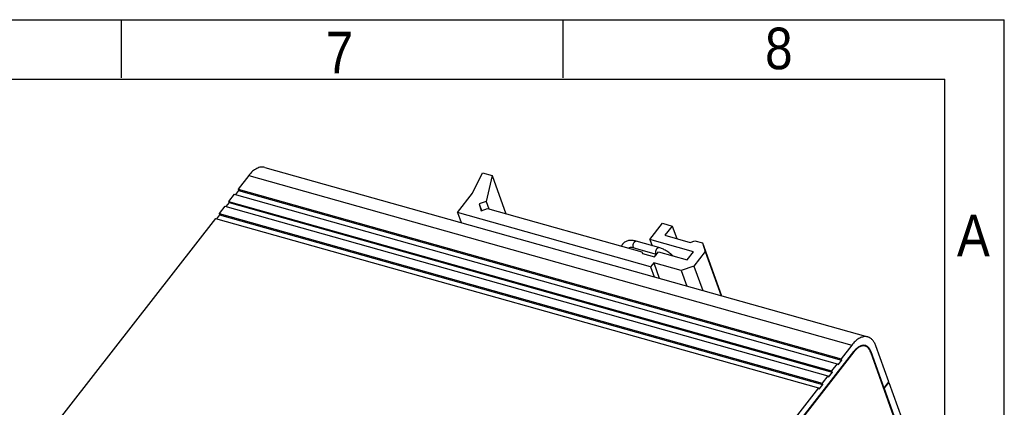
# Model space of a CAD drawing. Header units: millimetres. Extents: x 0 to 594, y 0 to 420.
# Tile 6 of 6: x 428 to 594, y 355 to 420. Entities that reach past the tile are written whole.
import ezdxf

# ---------------------------------------------------------------- set-up
doc = ezdxf.new("R2010")
doc.units = ezdxf.units.MM
doc.header["$LTSCALE"] = 0.01
doc.layers.get('0').update_dxf_attribs({"linetype": 'CONTINUOUS'})
doc.styles.get("Standard").update_dxf_attribs({"font": 'arial.ttf', "width": 0.85})

msp = doc.modelspace()

# ---------------------------------------------------------------- linework, layer by layer
for p, q in [((0, 420), (594, 420)), ((445.5, 420), (445.5, 410.217)), ((519.75, 420), (519.75, 410.217)), ((594, 0), (594, 420)), ((10, 410), (584, 410)), ((584, 10), (584, 410))]:
    msp.add_line(p, q)
at = {"color": 7, "linetype": 'Continuous'}
for p, q in [((469.641, 395.147), (571.047, 366.607)), ((504.594, 390.82), (506.27, 394.245)), ((506.27, 394.245), (507.893, 393.789)), ((466.934, 393.767), (465.136, 391.457)), ((466.934, 393.767), (568.34, 365.227)), ((507.893, 393.789), (506.845, 389.403)), ((507.893, 393.789), (510.201, 387.341)), ((465.211, 391.248), (464.697, 390.586)), ((465.136, 391.457), (465.211, 391.248)), ((465.136, 391.457), (566.542, 362.917)), ((465.211, 391.248), (566.617, 362.708)), ((502.058, 387.562), (504.594, 390.82)), ((463.625, 389.209), (463.11, 388.548)), ((464.502, 390.641), (463.55, 389.418)), ((463.55, 389.418), (463.625, 389.209)), ((463.55, 389.418), (564.956, 360.879)), ((463.625, 389.209), (565.031, 360.669)), ((464.502, 390.641), (565.908, 362.102)), ((506.845, 389.403), (505.67, 389.008)), ((506.845, 389.403), (507.29, 388.16)), ((462.915, 388.603), (461.964, 387.38)), ((462.915, 388.603), (564.322, 360.063)), ((502.058, 387.562), (502.671, 385.851)), ((534.508, 378.429), (502.058, 387.562)), ((505.67, 389.008), (506.029, 387.852)), ((505.67, 389.008), (506.077, 387.869)), ((506.029, 387.852), (507.101, 388.213)), ((507.101, 388.213), (533.061, 380.907)), ((461.329, 386.564), (432.143, 349.057)), ((461.329, 386.564), (562.735, 358.025)), ((462.039, 387.171), (461.524, 386.51)), ((461.964, 387.38), (462.039, 387.171)), ((461.964, 387.38), (563.37, 358.84)), ((462.039, 387.171), (563.445, 358.631)), ((534.415, 383.011), (536.53, 385.729)), ((536.53, 385.729), (538.152, 385.272)), ((538.152, 385.272), (536.936, 383.709)), ((538.152, 385.272), (538.911, 383.154)), ((535.913, 381.644), (532.094, 382.719)), ((541.716, 380.956), (534.415, 383.011)), ((534.415, 383.011), (534.791, 381.96)), ((536.936, 383.709), (541.155, 382.522)), ((541.155, 382.522), (541.959, 382.793)), ((541.959, 382.793), (543.257, 382.428)), ((535.52, 380.508), (531.769, 381.564)), ((533.061, 380.907), (533.157, 380.639)), ((533.061, 380.907), (533.146, 380.635)), ((535.174, 380.064), (535.861, 380.947)), ((535.861, 380.947), (540.659, 379.597)), ((540.659, 379.597), (541.716, 380.956)), ((543.709, 380.975), (541.805, 378.529)), ((543.257, 382.428), (546.441, 373.532)), ((543.257, 382.428), (543.709, 380.975)), ((543.709, 380.975), (546.366, 373.553)), ((533.146, 380.635), (535.174, 380.064)), ((535.287, 380.574), (535.377, 380.324)), ((535.037, 379.109), (534.508, 378.429)), ((534.508, 378.429), (535.121, 376.718)), ((539.661, 377.807), (535.037, 379.109)), ((535.037, 379.109), (535.979, 376.476)), ((541.805, 378.529), (539.661, 377.807)), ((539.661, 377.807), (540.603, 375.175)), ((541.805, 378.529), (543.275, 374.423)), ((568.34, 365.227), (566.542, 362.917)), ((570.592, 365.073), (570.189, 365.177)), ((574.572, 359.034), (572.387, 365.135)), ((533.923, 319.471), (568.714, 364.181)), ((533.948, 319.402), (568.739, 364.112)), ((566.617, 362.708), (565.983, 361.893)), ((566.542, 362.917), (566.617, 362.708)), ((568.739, 364.112), (568.674, 364.129)), ((571.594, 364.116), (571.5, 364.142)), ((575.935, 351.776), (571.541, 364.048)), ((573.779, 358.015), (571.594, 364.116)), ((565.908, 362.102), (564.956, 360.879)), ((565.983, 361.893), (565.908, 362.102)), ((564.322, 360.063), (563.37, 358.84)), ((564.396, 359.854), (564.322, 360.063)), ((565.031, 360.669), (564.396, 359.854)), ((564.956, 360.879), (565.031, 360.669)), ((562.735, 358.025), (533.549, 320.517)), ((562.81, 357.816), (562.735, 358.025)), ((563.445, 358.631), (562.81, 357.816)), ((563.37, 358.84), (563.445, 358.631)), ((573.779, 358.015), (573.693, 358.039)), ((573.803, 357.945), (573.718, 357.969)), ((573.779, 358.015), (574.572, 359.034)), ((573.803, 357.945), (574.597, 358.964)), ((573.803, 357.945), (575.988, 351.844)), ((574.597, 358.964), (574.532, 358.983)), ((574.597, 358.964), (576.781, 352.863))]:
    msp.add_line(p, q, dxfattribs=at)
for centre, radius, start, end in [((572.82, 361.75), 5.671, 137.80624, 142.18328), ((570.331, 364.064), 1.042, 74.87901, 75.46981), ((570.35, 364.13), 1.074, 74.29847, 76.09862), ((570.349, 364.127), 1.076, 68.02496, 74.29136), ((572.072, 361.518), 4.223, 141.60236, 142.11252)]:
    msp.add_arc(centre, radius, start, end, dxfattribs=at)
for points, knots in [([(469.641, 395.147), (469.537, 395.176), (469.319, 395.213), (468.854, 395.192), (468.24, 394.976), (467.544, 394.475), (467.133, 394.023), (466.934, 393.767)], [0, 0, 0, 0, 0.1010071, 0.2051912, 0.4326142, 0.6967146, 1, 1, 1, 1]), ([(532.094, 382.719), (531.88, 382.779), (531.557, 382.843), (531.129, 382.856), (530.826, 382.827), (530.539, 382.755), (530.271, 382.639), (530.032, 382.475), (529.899, 382.336), (529.84, 382.261)], [0, 0, 0, 0, 0.2734001, 0.4017584, 0.5255732, 0.6461033, 0.7646793, 0.8824494, 1, 1, 1, 1]), ([(531.769, 381.564), (531.74, 381.572), (531.681, 381.608), (531.622, 381.701), (531.587, 381.823), (531.577, 381.967), (531.593, 382.124), (531.633, 382.283), (531.695, 382.431), (531.751, 382.52), (531.782, 382.56)], [0, 0, 0, 0, 0.082395, 0.1776913, 0.2916137, 0.4231841, 0.5673466, 0.7168233, 0.8636275, 1, 1, 1, 1]), ([(531.782, 382.56), (531.805, 382.589), (531.852, 382.641), (531.933, 382.699), (532.015, 382.729), (532.07, 382.726), (532.094, 382.719)], [0, 0, 0, 0, 0.303444, 0.5680597, 0.7956646, 1, 1, 1, 1]), ([(529.84, 382.261), (529.817, 382.232), (529.731, 382.112), (529.665, 381.978), (529.627, 381.874)], [0, 0, 0, 0, 0.2502533, 1, 1, 1, 1]), ([(531.769, 381.564), (531.644, 381.599), (531.417, 381.647), (531.118, 381.657), (530.918, 381.617), (530.827, 381.566), (530.802, 381.541)], [0, 0, 0, 0, 0.3915048, 0.69492, 0.8941901, 1, 1, 1, 1]), ([(535.53, 380.518), (535.477, 380.556), (535.424, 380.66), (535.399, 380.809), (535.399, 380.947), (535.421, 381.092), (535.463, 381.236), (535.522, 381.369), (535.573, 381.449), (535.601, 381.485)], [0, 0, 0, 0, 0.1875227, 0.3067894, 0.4399778, 0.5821426, 0.7270893, 0.8684532, 1, 1, 1, 1]), ([(535.601, 381.485), (535.624, 381.515), (535.671, 381.567), (535.752, 381.624), (535.834, 381.654), (535.889, 381.651), (535.913, 381.644)], [0, 0, 0, 0, 0.303444, 0.5680597, 0.7956646, 1, 1, 1, 1]), ([(538.244, 380.279), (538.073, 380.439), (537.712, 380.739), (537.133, 381.125), (536.534, 381.435), (536.119, 381.586), (535.913, 381.644)], [0, 0, 0, 0, 0.258442, 0.5155985, 0.7645966, 1, 1, 1, 1]), ([(571.047, 366.607), (570.86, 366.66), (570.443, 366.691), (569.81, 366.508), (569.182, 366.122), (568.804, 365.764), (568.618, 365.559)], [0, 0, 0, 0, 0.210075, 0.4397779, 0.701612, 1, 1, 1, 1]), ([(572.387, 365.135), (572.321, 365.321), (572.168, 365.665), (571.858, 366.107), (571.484, 366.433), (571.194, 366.566), (571.047, 366.607)], [0, 0, 0, 0, 0.2865541, 0.5444436, 0.778851, 1, 1, 1, 1]), ([(570.608, 365.172), (570.459, 365.209), (570.124, 365.216), (569.627, 365.031), (569.141, 364.677), (568.854, 364.36), (568.714, 364.181)], [0, 0, 0, 0, 0.2044149, 0.432719, 0.6971862, 1, 1, 1, 1]), ([(570.592, 365.073), (570.45, 365.11), (570.128, 365.121), (569.647, 364.949), (569.177, 364.613), (568.898, 364.312), (568.763, 364.141)], [0, 0, 0, 0, 0.2050537, 0.4333575, 0.6975061, 1, 1, 1, 1]), ([(571.541, 364.048), (571.495, 364.177), (571.388, 364.418), (571.171, 364.725), (570.909, 364.952), (570.705, 365.042), (570.603, 365.07)], [0, 0, 0, 0, 0.2868334, 0.5445313, 0.7788197, 1, 1, 1, 1]), ([(571.594, 364.116), (571.551, 364.236), (571.453, 364.462), (571.258, 364.756), (571.025, 364.984), (570.844, 365.088), (570.752, 365.125)], [0, 0, 0, 0, 0.284391, 0.5427079, 0.7787343, 1, 1, 1, 1])]:
    msp.add_open_spline(points, degree=3, knots=knots, dxfattribs=at)

# ---------------------------------------------------------------- texts
at = {"char_height": 7, "width": 5.95, "attachment_point": 1, "line_spacing_factor": 0.9}
for s, insert in [('7', (479.879, 417.959)), ('8', (553.77, 418.661)), ('A', (586.029, 387.166))]:
    msp.add_mtext(s, dxfattribs=dict(at, insert=insert))

doc.saveas('drawing.dxf')
